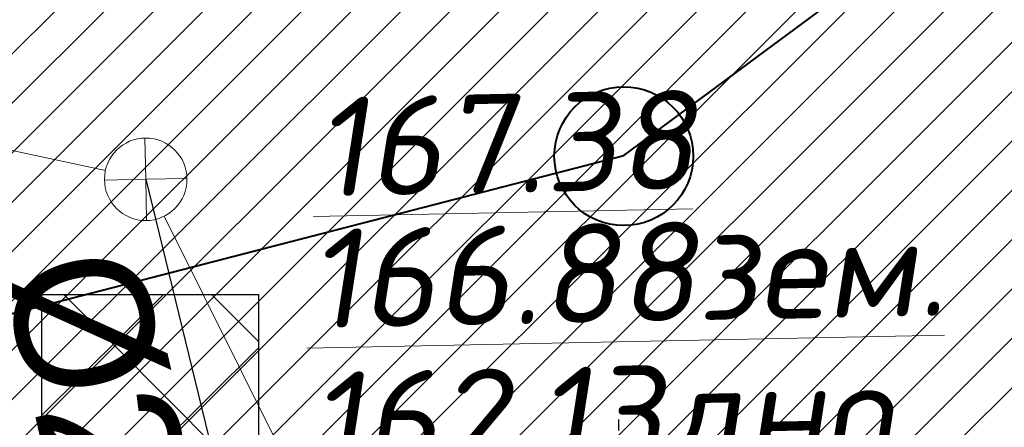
# Model space of a CAD drawing. Header units: millimetres. Extents: x 528565 to 529698, y -48331 to -46821.
# Tile 28 of 53: x 528969.38 to 528978.33, y -47328.1 to -47324.39. Entities that reach past the tile are written whole.
import ezdxf
from ezdxf.enums import TextEntityAlignment as Align

# ---------------------------------------------------------------- set-up
doc = ezdxf.new("R2010")
doc.units = ezdxf.units.MM
doc.linetypes.add('AI-Linetype-203', pattern=[2.320221, 1.784704, -0.178506, 0.178506, -0.178506])
doc.linetypes.add('LU197', pattern=[9, 8, -1])
for name, color, linetype, lineweight in [('!ПОС_траншея', 42, 'Continuous', 40), ('02 План', 7, 'Continuous', 25), ('1', 7, 'Continuous', 13), ('KANALIZACIA', 1, 'LU197', 13), ('OTMETKI', 7, 'Continuous', 13), ('TOPOGRAFIA', 7, 'Continuous', 13), ('ГП ГП', 10, 'ОПС_W2', 30)]:
    doc.layers.add(name, color=color, linetype=linetype, lineweight=lineweight)
doc.layers.add('ГП СЕТИ', color=7, linetype='Continuous')
doc.styles.add('SIMPLEX_K', font='txt')
doc.styles.add('Standard_k', font='simplex.shx', dxfattribs={"oblique": 10})
doc.styles.add('ОПС', font='arial.ttf')
doc.linetypes.add('ОПС_W2', pattern='A,10,-0.5,["W2",ОПС,S=1,R=0,X=0,Y=-0.5],-2.5', length=13)

# ---------------------------------------------------------------- blocks, each defined once
blk = doc.blocks.new('KK_blok')
at = {"color": 0, "linetype": 'Continuous', "lineweight": 13}
for q in [(0, 0.75), (-0.75, 0), (0, -0.75), (0.75, 0)]:
    blk.add_line((0, 0), q, dxfattribs=at)
blk.add_circle((0, 0), 0.75, dxfattribs=at)
blk = doc.blocks.new('A$C7B8D562C')
h = blk.add_hatch()
h.set_pattern_fill('ANSI37', color=5, scale=0.5)
h.paths.add_polyline_path([(42.876, 31.1188), (40.3679, 31.1069), (40.3514, 21.4863), (42.1969, 20.8119), (42.8589, 21.0939)])
h.paths.add_polyline_path([(43.6761, 31.1191, -0.414214), (43.5887, 31.2068), (42.8762, 31.208), (42.876, 31.1188), (43.6761, 31.1227), (43.6762, 31.2066), (43.5887, 31.2068, 0.414214), (43.6761, 31.1191), (43.6761, 31.1227), (42.876, 31.1188), (42.8589, 21.0939), (42.8496, 15.6712), (43.6497, 15.7364)])
h.paths.add_polyline_path([(42.858, 20.5703), (40.3514, 21.4863), (40.3411, 15.4668), (42.8496, 15.6712)])
h.paths.add_polyline_path([(41.2547, 19.6595, -1), (41.4296, 19.6631, -1)], flags=16)
h.paths.add_polyline_path([(42.8496, 15.6712), (40.3411, 15.4668), (40.3388, 14.1171), (42.847, 14.1291)])
h.paths.add_polyline_path([(43.6497, 15.7364), (42.8496, 15.6712), (42.847, 14.1291), (43.647, 14.1329)])
h.paths.add_polyline_path([(37.0564, 19.8043), (41.8357, 19.8228), (42.046, 21.1774), (37.2668, 21.1589)], flags=9)
h.paths.add_polyline_path([(37.4663, 16.4118), (42.2455, 16.4304), (42.4559, 17.785), (37.6766, 17.7664)], flags=9)
at = {"layer": 'KANALIZACIA'}
for p, q in [((31.202, 28.355), (20.1043, 30.7469)), ((31.7357, 27.9404), (43.8156, 3.6835))]:
    blk.add_line(p, q, dxfattribs=at)
at = {"layer": 'ГП СЕТИ', "color": 25}
blk.add_line((31.5686, 28.276), (34.042, 18.1789), dxfattribs=at)
at = {"layer": 'TOPOGRAFIA', "linetype": 'Continuous', "xscale": 0.50000486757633, "yscale": 0.50000486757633, "zscale": 0.50000486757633, "rotation": 1.173488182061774}
blk.add_blockref('KK_blok', (31.5686, 28.276), dxfattribs=at)
at = {"layer": 'KANALIZACIA', "style": 'Standard_k', "oblique": 10}
for s, height, p in [('%%u166.88зем.', 0.900009, (33.0427, 27.8198)), ('162.13дно', 0.90001, (33.0621, 26.5201))]:
    blk.add_text(s, height=height, rotation=1.17349, dxfattribs=at).set_placement(p, align=Align.TOP_LEFT)
at = {"layer": 'OTMETKI', "style": 'Standard_k', "oblique": 10}
blk.add_text('%%u167.38', height=0.90001, rotation=1.17349, dxfattribs=at).set_placement((33.1029, 29.0177), align=Align.TOP_LEFT)
at = {"layer": 'ГП СЕТИ', "color": 25, "style": 'SIMPLEX_K'}
blk.add_text('%%C200', height=1.25, rotation=283, dxfattribs=at).set_placement((30.2546, 27.4608))
blk = doc.blocks.new('база_сверху_55713')
at = {"linetype": 'AI-Linetype-203'}
blk.add_lwpolyline([(6423, 0), (-2832.8, 0)], dxfattribs=at)
blk = doc.blocks.new('*U108')
blk.add_blockref('база_сверху_55713', (0, 0))
blk = doc.blocks.new('A$Cc5acb128')
at = {"layer": 'ГП ГП', "linetype": 'ByBlock', "lineweight": 0, "true_color": 0x22346e}
h = blk.add_hatch(dxfattribs=at)
h.set_pattern_fill('ANSI31', color=159, scale=0.1)
edge = h.paths.add_edge_path()
edge.add_line((-3.3236, -16.6189), (-15.3225, -16.621))
edge.add_line((-15.3225, -16.621), (-15.3247, -27.3921))
edge.add_line((-15.3247, -27.3921), (-13.0263, -27.3921))
edge.add_line((-13.0263, -27.3921), (-13.0263, -31.8921))
edge.add_line((-13.0263, -31.8921), (-16.5263, -31.8921))
edge.add_line((-16.5263, -31.8921), (-16.5263, -34.7401))
edge.add_line((-16.5263, -34.7401), (-16.0267, -34.74))
edge.add_arc((-16.0262, -37.74), 3, -0.00744, 90.0101, ccw=False)
edge.add_line((-13.0262, -37.7404), (-13.0263, -38.607))
edge.add_arc((-18.0263, -38.607), 5, -89.95142, 0, ccw=False)
edge.add_line((-18.0221, -43.607), (-4.5256, -43.6172))
edge.add_arc((-4.5263, -38.6172), 5, 180, 270.0086, ccw=False)
edge.add_line((-9.5263, -38.6172), (-9.5262, -37.7379))
edge.add_arc((-6.5262, -37.7383), 3, 90.0101, 179.99258, ccw=False)
edge.add_line((-6.5267, -34.7383), (-3.3272, -34.7379))
edge.add_line((-3.3272, -34.7379), (-3.3236, -16.6189))

msp = doc.modelspace()

# ---------------------------------------------------------------- hatches: boundary and pattern name
at = {"lineweight": 0, "ltscale": 500, "true_color": 0x136734}
h = msp.add_hatch(dxfattribs=at)
h.set_pattern_fill('ANSI37', color=116, scale=0.3, angle=-180.20741)
h.set_pattern_definition([(224.79259, (530106.4384, -45661.1186), (0.6710767, -0.6759529), []), (314.79259, (530106.4384, -45661.1186), (0.6759529, 0.6710767), [])])
h.paths.add_polyline_path([(528971.5527, -47326.8905), (528971.5527, -47332.9504), (528969.5849, -47332.9504), (528969.5849, -47326.8905)])

# ---------------------------------------------------------------- linework, layer by layer
at = {"layer": '!ПОС_траншея', "color": 3}
msp.add_lwpolyline([(528967.119, -47327.6325), (528974.873, -47325.6278), (528981.3106, -47320.8634)], dxfattribs=at)
msp.add_circle((528974.873, -47325.6338), 0.6313, dxfattribs=at)
msp.add_arc((528974.8709, -47325.6234), 8.008, 194.52975, 36.47027, dxfattribs=at)
at = {"layer": '1', "color": 116, "lineweight": 30, "true_color": 0x136734}
msp.add_lwpolyline([(528971.5527, -47326.8905), (528971.5527, -47332.9504), (528969.5849, -47332.9504), (528969.5849, -47326.8905)], close=True, dxfattribs=at)

# ---------------------------------------------------------------- block references
at = {"color": 1}
msp.add_blockref('A$Cc5acb128', (528982.3931, -47306.3926), dxfattribs=at)
at = {"xscale": 0.001000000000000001, "yscale": 0.001000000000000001, "zscale": 0.001000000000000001, "rotation": 90.20817257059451}
msp.add_blockref('*U108', (528974.8495, -47334.4516), dxfattribs=at)
at = {"layer": '02 План'}
msp.add_blockref('A$C7B8D562C', (528938.9596, -47354.1205), dxfattribs=at)

doc.saveas('drawing.dxf')
